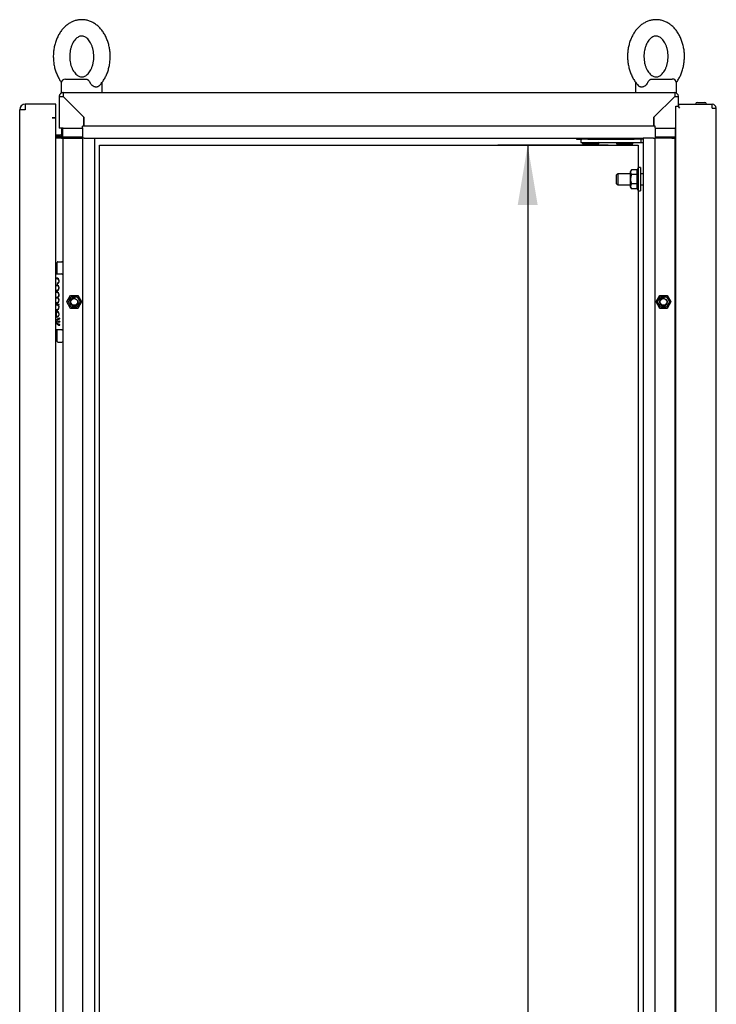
# Model space of a CAD drawing. Extents: x -15 to 412, y 11 to 308.
# Tile 4 of 10: x 154 to 186, y 173 to 218. Entities that reach past the tile are written whole.
import ezdxf
from ezdxf.lldxf.tags import DXFTag

# ---------------------------------------------------------------- set-up
doc = ezdxf.new("R2010")
doc.units = 0
doc.layers.get('0').update_dxf_attribs({"linetype": 'CONTINUOUS'})
for name, color, linetype in [('_TRANSLATION', 7, 'CONTINUOUS'), ('AE00100_03', 7, 'CONTINUOUS'), ('AE00198_03', 7, 'CONTINUOUS'), ('AE00217_25', 7, 'CONTINUOUS'), ('AE00219_00', 7, 'CONTINUOUS'), ('AE00219_03', 7, 'CONTINUOUS'), ('AE00224_00', 7, 'CONTINUOUS'), ('AE00368_00', 7, 'CONTINUOUS'), ('AE00500_10', 7, 'CONTINUOUS'), ('AE00715_01', 7, 'CONTINUOUS'), ('DV2__TRANSLATION', 7, 'CONTINUOUS'), ('F0000000_27', 7, 'CONTINUOUS'), ('F0000000_28', 7, 'CONTINUOUS'), ('F0000001_24', 7, 'CONTINUOUS'), ('M0000000_06', 7, 'CONTINUOUS'), ('M0000000_14', 7, 'CONTINUOUS'), ('M0000000_44', 7, 'CONTINUOUS'), ('M0000000_53', 7, 'CONTINUOUS'), ('M0000000_59', 7, 'CONTINUOUS'), ('M0000000_61', 7, 'CONTINUOUS')]:
    doc.layers.add(name, color=color, linetype=linetype)
doc.styles.add('SEACAD_ARIAL', font='arial.ttf')
doc.styles.add('SEACAD_ARIALI', font='ariali.ttf')
tags = doc.linetypes.add('CENTER2', pattern=[28.575, 19.05, -3.175, 3.175, -3.175]).pattern_tags.tags
tags[10:11] = [DXFTag(74, 4), DXFTag(75, 0), DXFTag(340, '0'), DXFTag(46, 0.0), DXFTag(50, 0.0), DXFTag(44, 0.0), DXFTag(45, 0.0)]
tags[8:9] = [DXFTag(74, 4), DXFTag(75, 0), DXFTag(340, '0'), DXFTag(46, 0.0), DXFTag(50, 0.0), DXFTag(44, 0.0), DXFTag(45, 0.0)]
tags[6:7] = [DXFTag(74, 4), DXFTag(75, 0), DXFTag(340, '0'), DXFTag(46, 0.0), DXFTag(50, 0.0), DXFTag(44, 0.0), DXFTag(45, 0.0)]
tags[4:5] = [DXFTag(74, 4), DXFTag(75, 0), DXFTag(340, '0'), DXFTag(46, 0.0), DXFTag(50, 0.0), DXFTag(44, 0.0), DXFTag(45, 0.0)]
doc.dimstyles.new('ISO', dxfattribs={"dimtxt": 2.75, "dimasz": 2.75, "dimexe": 1.375, "dimexo": 1.375, "dimgap": 0.6875, "dimtad": 1, "dimdec": 1, "dimlfac": 16, "dimtxsty": 'SEACAD_ARIAL', "dimblk1": '_SE_FILLED', "dimblk2": '_SE_FILLED', "dimsah": 1, "dimcen": 1.375, "dimazin": 3, "dimtfac": 0.7, "dimtdec": 3, "dimtmove": 0, "dimatfit": 3})

# ---------------------------------------------------------------- blocks, each defined once
blk = doc.blocks.new('SE1')
at = {"layer": 'AE00100_03', "color": 7, "linetype": 'CONTINUOUS'}
blk.add_line((184.743, 213.973), (185.081, 213.973), dxfattribs=at)
for centre, start, end in [((184.743, 213.892), 90, 180), ((185.081, 213.892), 0, 90)]:
    blk.add_arc(centre, 0.0813, start, end, dxfattribs=at)
at = {"layer": 'AE00198_03', "color": 7, "linetype": 'CONTINUOUS'}
for p, q in [((155.368, 206.564), (155.368, 206.111)), ((155.412, 206.564), (155.368, 206.564)), ((155.368, 203.548), (155.368, 203.095)), ((155.368, 203.095), (155.412, 203.095))]:
    blk.add_line(p, q, dxfattribs=at)
for centre, start, end in [((155.704, 206.193), 132.1747, 135.145), ((155.704, 203.466), 224.855, 227.8253)]:
    blk.add_arc(centre, 0.5, start, end, dxfattribs=at)
at = {"layer": 'AE00217_25', "color": 7, "linetype": 'CONTINUOUS'}
for p, q in [((181.117, 210.705), (181.037, 210.662)), ((181.037, 210.247), (181.037, 210.662)), ((181.117, 210.205), (181.117, 210.705)), ((181.662, 210.705), (181.117, 210.705)), ((182.256, 210.705), (182.131, 210.705)), ((181.037, 210.247), (181.117, 210.205)), ((181.117, 210.205), (181.662, 210.205)), ((182.131, 210.205), (182.256, 210.205))]:
    blk.add_line(p, q, dxfattribs=at)
at = {"layer": 'AE00219_00', "color": 7, "linetype": 'CONTINUOUS'}
for p, q in [((179.508, 212.142), (179.474, 212.111)), ((179.662, 212.33), (179.662, 212.298)), ((180.037, 212.298), (180.037, 212.33)), ((180.224, 212.111), (180.191, 212.142)), ((181.07, 212.142), (181.037, 212.111)), ((181.224, 212.33), (181.224, 212.298)), ((181.599, 212.298), (181.599, 212.33)), ((181.787, 212.111), (181.753, 212.142)), ((179.474, 212.111), (180.224, 212.111)), ((179.474, 212.111), (179.474, 212.08)), ((179.474, 212.08), (180.224, 212.08)), ((180.224, 212.08), (180.224, 212.111)), ((181.037, 212.111), (181.787, 212.111)), ((181.037, 212.111), (181.037, 212.08)), ((181.037, 212.08), (181.787, 212.08)), ((181.787, 212.08), (181.787, 212.111))]:
    blk.add_line(p, q, dxfattribs=at)
at = {"layer": 'AE00219_03', "color": 7, "linetype": 'CONTINUOUS'}
for p, q in [((185.612, 206.611), (185.599, 206.611)), ((185.612, 205.861), (185.612, 206.611)), ((185.599, 205.861), (185.612, 205.861))]:
    blk.add_line(p, q, dxfattribs=at)
at = {"layer": 'AE00224_00', "color": 7, "linetype": 'CONTINUOUS'}
for p, q in [((181.727, 210.888), (181.662, 210.798)), ((181.662, 210.798), (181.662, 210.111)), ((181.974, 210.888), (181.727, 210.888)), ((182.037, 210.986), (181.974, 210.83)), ((181.974, 210.888), (181.974, 210.779)), ((181.974, 210.779), (181.974, 210.671)), ((182.037, 210.986), (182.037, 209.923)), ((182.131, 210.986), (182.037, 210.986)), ((182.131, 210.986), (182.131, 209.923)), ((181.974, 210.671), (181.727, 210.671)), ((181.974, 210.671), (181.974, 210.455)), ((181.974, 210.455), (181.974, 210.238)), ((181.662, 210.111), (181.727, 210.022)), ((181.974, 210.238), (181.727, 210.238)), ((181.974, 210.022), (181.727, 210.022)), ((181.974, 210.238), (181.974, 210.13)), ((181.974, 210.13), (181.974, 210.022)), ((181.974, 210.08), (182.037, 209.923)), ((182.037, 209.923), (182.131, 209.923))]:
    blk.add_line(p, q, dxfattribs=at)
for points, knots in [([(181.727, 210.888), (181.702, 210.853), (181.685, 210.817), (181.685, 210.771), (181.686, 210.761), (181.69, 210.743), (181.693, 210.734), (181.704, 210.706), (181.715, 210.689), (181.727, 210.671)], [0, 0, 0, 0, 0.5, 0.5, 0.625, 0.625, 0.75, 0.75, 1, 1, 1, 1]), ([(181.727, 210.671), (181.715, 210.636), (181.704, 210.601), (181.693, 210.546), (181.69, 210.528), (181.686, 210.491), (181.685, 210.473), (181.685, 210.417), (181.689, 210.381), (181.704, 210.309), (181.715, 210.273), (181.727, 210.238)], [0, 0, 0, 0, 0.25, 0.25, 0.375, 0.375, 0.5, 0.5, 0.75, 0.75, 1, 1, 1, 1]), ([(181.727, 210.238), (181.702, 210.203), (181.685, 210.167), (181.685, 210.121), (181.686, 210.112), (181.69, 210.093), (181.693, 210.084), (181.704, 210.057), (181.715, 210.039), (181.727, 210.022)], [0, 0, 0, 0, 0.5, 0.5, 0.625, 0.625, 0.75, 0.75, 1, 1, 1, 1])]:
    blk.add_open_spline(points, degree=3, knots=knots, dxfattribs=at)
at = {"layer": 'AE00368_00', "color": 7, "linetype": 'CONTINUOUS'}
for p, q in [((179.212, 212.33), (179.212, 212.298)), ((179.212, 212.298), (179.413, 212.298)), ((180.487, 212.298), (180.487, 212.33)), ((180.774, 212.33), (180.774, 212.298)), ((182.049, 212.298), (182.049, 212.33))]:
    blk.add_line(p, q, dxfattribs=at)
for centre, radius, start, end in [((179.449, 212.342), 0.0437, 270, 343.3985), ((180.249, 212.342), 0.0438, 196.6015, 270), ((181.012, 212.342), 0.0437, 270, 343.3985), ((181.812, 212.342), 0.0438, 196.6015, 270)]:
    blk.add_arc(centre, radius, start, end, dxfattribs=at)
at = {"layer": 'AE00500_10', "color": 7, "linetype": 'CONTINUOUS'}
for p, q in [((183.724, 206.53), (183.756, 206.53)), ((183.756, 205.942), (183.724, 205.942)), ((155.855, 204.831), (156.023, 205.122)), ((155.923, 204.83), (156.058, 205.064)), ((156.025, 205.123), (156.361, 205.123)), ((156.058, 205.064), (156.328, 205.064)), ((156.328, 205.064), (156.464, 204.83)), ((156.364, 205.122), (156.531, 204.831)), ((182.855, 204.831), (183.023, 205.122)), ((182.923, 204.83), (183.058, 205.064)), ((183.025, 205.123), (183.361, 205.123)), ((183.058, 205.064), (183.328, 205.064)), ((183.328, 205.064), (183.464, 204.83)), ((183.364, 205.122), (183.531, 204.831)), ((156.023, 204.537), (155.855, 204.828)), ((156.058, 204.595), (155.923, 204.83)), ((156.361, 204.536), (156.025, 204.536)), ((156.328, 204.595), (156.058, 204.595)), ((156.464, 204.83), (156.328, 204.595)), ((156.531, 204.828), (156.364, 204.537)), ((183.023, 204.537), (182.855, 204.828)), ((183.058, 204.595), (182.923, 204.83)), ((183.361, 204.536), (183.025, 204.536)), ((183.328, 204.595), (183.058, 204.595)), ((183.464, 204.83), (183.328, 204.595)), ((183.531, 204.828), (183.364, 204.537)), ((183.724, 203.717), (183.756, 203.717)), ((183.756, 203.13), (183.724, 203.13))]:
    blk.add_line(p, q, dxfattribs=at)
for centre in [(156.193, 204.83), (183.193, 204.83)]:
    blk.add_circle(centre, 0.154, dxfattribs=at)
for centre, radius, start, end in [((156.193, 204.83), 0.188, 75, 15), ((156.025, 205.12), 0.00312, 90, 150), ((156.361, 205.12), 0.00312, 30, 90), ((183.193, 204.83), 0.188, 75, 15), ((183.025, 205.12), 0.00312, 90, 150), ((183.361, 205.12), 0.00312, 30, 90), ((155.858, 204.83), 0.00312, 150, 210), ((156.025, 204.539), 0.00312, 210, 270), ((156.361, 204.539), 0.00312, 270, 330), ((156.529, 204.83), 0.00312, 330, 30), ((182.858, 204.83), 0.00312, 150, 210), ((183.025, 204.539), 0.00312, 210, 270), ((183.361, 204.539), 0.00312, 270, 330), ((183.529, 204.83), 0.00312, 330, 30)]:
    blk.add_arc(centre, radius, start, end, dxfattribs=at)
at = {"layer": 'AE00715_01', "color": 7, "linetype": 'CONTINUOUS'}
for p, q in [((155.599, 214.861), (155.599, 214.423)), ((155.787, 215.048), (156.743, 215.048)), ((157.474, 214.423), (157.474, 214.861)), ((181.912, 214.861), (181.912, 214.423)), ((182.643, 215.048), (183.599, 215.048)), ((183.787, 214.423), (183.787, 214.861)), ((155.599, 214.423), (155.681, 214.423)), ((156.162, 214.423), (156.912, 214.423)), ((182.474, 214.423), (183.224, 214.423)), ((183.706, 214.423), (183.787, 214.423))]:
    blk.add_line(p, q, dxfattribs=at)
for centre, radius, start, end in [((155.787, 214.861), 0.187, 90, 180), ((157.287, 214.861), 0.187, 0, 10.563), ((182.099, 214.861), 0.187, 169.4091, 180), ((183.599, 214.861), 0.188, 0, 90)]:
    blk.add_arc(centre, radius, start, end, dxfattribs=at)
for points, knots in [([(156.537, 217.767), (156.499, 217.766), (156.417, 217.763), (156.275, 217.738), (156.125, 217.687), (155.98, 217.613), (155.843, 217.518), (155.716, 217.402), (155.601, 217.266), (155.499, 217.113), (155.411, 216.945), (155.34, 216.763), (155.286, 216.571), (155.25, 216.372), (155.232, 216.169), (155.234, 215.964), (155.254, 215.761), (155.292, 215.562), (155.349, 215.369), (155.424, 215.187), (155.51, 215.027), (155.575, 214.934), (155.605, 214.893)], [0, 0, 0, 0, 0.0298297, 0.0750638, 0.1203082, 0.1658883, 0.2120703, 0.2590052, 0.3067064, 0.355063, 0.4038917, 0.4530024, 0.502243, 0.5515171, 0.6008087, 0.6501351, 0.6995313, 0.7490259, 0.7986559, 0.8484396, 0.8983571, 0.9385679, 0.9385679, 0.9385679, 0.9385679]), ([(157.316, 214.725), (157.337, 214.745), (157.396, 214.799), (157.491, 214.918), (157.59, 215.072), (157.675, 215.243), (157.744, 215.427), (157.795, 215.62), (157.828, 215.82), (157.842, 216.023), (157.838, 216.228), (157.815, 216.431), (157.774, 216.629), (157.714, 216.82), (157.636, 217.001), (157.541, 217.169), (157.43, 217.321), (157.304, 217.455), (157.165, 217.567), (157.016, 217.656), (156.861, 217.72), (156.698, 217.76), (156.597, 217.765), (156.537, 217.767)], [0, 0, 0, 0, 0.021918, 0.069742, 0.118195, 0.167088, 0.216236, 0.265491, 0.314775, 0.364076, 0.413418, 0.462834, 0.512354, 0.562015, 0.61183, 0.661766, 0.711687, 0.761389, 0.810605, 0.859072, 0.906624, 0.953256, 1, 1, 1, 1]), ([(182.849, 217.767), (182.811, 217.766), (182.73, 217.763), (182.588, 217.738), (182.437, 217.687), (182.292, 217.613), (182.156, 217.518), (182.029, 217.402), (181.913, 217.266), (181.811, 217.113), (181.724, 216.945), (181.652, 216.763), (181.598, 216.571), (181.562, 216.372), (181.545, 216.169), (181.546, 215.964), (181.566, 215.761), (181.605, 215.562), (181.662, 215.369), (181.736, 215.187), (181.829, 215.016), (181.937, 214.864), (182.022, 214.763), (182.068, 214.724), (182.07, 214.722)], [0, 0, 0, 0, 0.029825, 0.075053, 0.120291, 0.165865, 0.21204, 0.258968, 0.306662, 0.355012, 0.403834, 0.452937, 0.502171, 0.551438, 0.600723, 0.650042, 0.699431, 0.748918, 0.798541, 0.848318, 0.898228, 0.94815, 0.997891, 1, 1, 1, 1]), ([(183.781, 214.893), (183.788, 214.902), (183.83, 214.96), (183.903, 215.072), (183.988, 215.243), (184.056, 215.427), (184.107, 215.62), (184.14, 215.82), (184.155, 216.023), (184.151, 216.228), (184.128, 216.431), (184.086, 216.629), (184.026, 216.82), (183.949, 217.001), (183.854, 217.169), (183.742, 217.321), (183.616, 217.455), (183.478, 217.567), (183.329, 217.656), (183.174, 217.72), (183.01, 217.76), (182.909, 217.765), (182.849, 217.767)], [0.0617171, 0.0617171, 0.0617171, 0.0617171, 0.0698921, 0.1183374, 0.1672225, 0.2163621, 0.2656096, 0.314885, 0.3641788, 0.4135125, 0.4629203, 0.512433, 0.562086, 0.6118925, 0.6618205, 0.7117333, 0.7614275, 0.8106359, 0.859095, 0.9066388, 0.9532633, 1, 1, 1, 1]), ([(156.537, 217.017), (156.547, 217.017), (156.578, 217.016), (156.633, 217.003), (156.703, 216.971), (156.774, 216.921), (156.845, 216.849), (156.914, 216.756), (156.974, 216.646), (157.023, 216.521), (157.06, 216.384), (157.084, 216.239), (157.092, 216.089), (157.086, 215.94), (157.064, 215.794), (157.029, 215.656), (156.981, 215.53), (156.923, 215.419), (156.858, 215.325), (156.789, 215.252), (156.718, 215.197), (156.649, 215.162), (156.58, 215.143), (156.513, 215.14), (156.444, 215.155), (156.374, 215.186), (156.303, 215.236), (156.231, 215.307), (156.163, 215.399), (156.102, 215.509), (156.052, 215.633), (156.014, 215.77), (155.991, 215.915), (155.981, 216.064), (155.987, 216.214), (156.008, 216.36), (156.043, 216.499), (156.091, 216.625), (156.148, 216.737), (156.213, 216.831), (156.283, 216.905), (156.353, 216.96), (156.422, 216.996), (156.484, 217.014), (156.519, 217.016), (156.537, 217.017)], [0, 0, 0, 0, 0.011214, 0.038258, 0.062369, 0.085058, 0.1092, 0.132598, 0.155737, 0.178838, 0.201979, 0.225192, 0.248461, 0.271747, 0.294992, 0.31814, 0.341156, 0.364036, 0.386828, 0.40964, 0.432696, 0.456452, 0.481739, 0.509942, 0.537195, 0.561389, 0.58412, 0.608307, 0.631724, 0.654867, 0.677968, 0.701107, 0.724317, 0.747584, 0.77087, 0.794118, 0.817271, 0.840292, 0.863176, 0.88597, 0.908779, 0.931819, 0.955537, 0.980745, 1, 1, 1, 1]), ([(182.849, 217.017), (182.86, 217.017), (182.89, 217.016), (182.946, 217.003), (183.015, 216.971), (183.087, 216.921), (183.158, 216.849), (183.226, 216.756), (183.286, 216.646), (183.336, 216.521), (183.373, 216.384), (183.396, 216.239), (183.405, 216.089), (183.398, 215.94), (183.377, 215.794), (183.341, 215.656), (183.294, 215.53), (183.236, 215.419), (183.17, 215.325), (183.101, 215.252), (183.031, 215.197), (182.961, 215.162), (182.893, 215.143), (182.825, 215.14), (182.756, 215.155), (182.686, 215.186), (182.615, 215.236), (182.544, 215.307), (182.475, 215.399), (182.415, 215.509), (182.365, 215.633), (182.327, 215.77), (182.303, 215.915), (182.294, 216.064), (182.3, 216.214), (182.321, 216.36), (182.356, 216.499), (182.403, 216.625), (182.461, 216.737), (182.526, 216.831), (182.595, 216.905), (182.666, 216.96), (182.735, 216.996), (182.797, 217.014), (182.832, 217.016), (182.849, 217.017)], [0, 0, 0, 0, 0.011214, 0.038258, 0.062369, 0.085058, 0.1092, 0.132598, 0.155737, 0.178838, 0.201979, 0.225192, 0.248461, 0.271747, 0.294992, 0.31814, 0.341156, 0.364036, 0.386828, 0.40964, 0.432696, 0.456452, 0.481739, 0.509942, 0.537195, 0.561389, 0.58412, 0.608307, 0.631724, 0.654867, 0.677968, 0.701107, 0.724317, 0.747584, 0.77087, 0.794118, 0.817271, 0.840292, 0.863176, 0.88597, 0.908779, 0.931819, 0.955537, 0.980745, 1, 1, 1, 1]), ([(156.743, 215.048), (156.752, 215.048), (156.76, 215.047), (156.776, 215.042), (156.784, 215.038), (156.8, 215.028), (156.808, 215.022), (156.825, 215.008), (156.833, 214.999), (156.849, 214.982), (156.857, 214.972), (156.873, 214.952), (156.881, 214.941), (156.904, 214.908), (156.919, 214.884), (156.931, 214.861)], [0, 0, 0, 0, 0.125, 0.125, 0.25, 0.25, 0.375, 0.375, 0.5, 0.5, 0.625, 0.625, 0.75, 0.75, 1, 1, 1, 1]), ([(157.317, 214.723), (157.31, 214.716), (157.302, 214.709), (157.285, 214.698), (157.275, 214.693), (157.255, 214.685), (157.245, 214.682), (157.223, 214.677), (157.212, 214.676), (157.188, 214.676), (157.176, 214.677), (157.152, 214.681), (157.14, 214.685), (157.115, 214.693), (157.102, 214.698), (157.078, 214.71), (157.065, 214.717), (157.029, 214.741), (157.006, 214.76), (156.975, 214.795), (156.965, 214.807), (156.947, 214.833), (156.939, 214.847), (156.931, 214.861)], [0.2562362, 0.2562362, 0.2562362, 0.2562362, 0.3125, 0.3125, 0.375, 0.375, 0.4375, 0.4375, 0.5, 0.5, 0.5625, 0.5625, 0.625, 0.625, 0.6875, 0.6875, 0.75, 0.75, 0.875, 0.875, 0.9375, 0.9375, 1, 1, 1, 1]), ([(182.455, 214.861), (182.44, 214.833), (182.422, 214.807), (182.38, 214.76), (182.358, 214.741), (182.321, 214.717), (182.309, 214.71), (182.284, 214.698), (182.272, 214.693), (182.247, 214.685), (182.235, 214.682), (182.21, 214.677), (182.198, 214.676), (182.175, 214.676), (182.164, 214.677), (182.142, 214.681), (182.131, 214.685), (182.111, 214.693), (182.101, 214.698), (182.084, 214.709), (182.077, 214.715), (182.069, 214.722)], [0, 0, 0, 0, 0.125, 0.125, 0.25, 0.25, 0.3125, 0.3125, 0.375, 0.375, 0.4375, 0.4375, 0.5, 0.5, 0.5625, 0.5625, 0.625, 0.625, 0.6875, 0.6875, 0.7432756, 0.7432756, 0.7432756, 0.7432756]), ([(182.455, 214.861), (182.468, 214.884), (182.482, 214.907), (182.505, 214.941), (182.513, 214.951), (182.529, 214.972), (182.537, 214.981), (182.553, 214.999), (182.561, 215.007), (182.578, 215.022), (182.586, 215.028), (182.602, 215.038), (182.61, 215.042), (182.626, 215.047), (182.635, 215.048), (182.643, 215.048)], [0, 0, 0, 0, 0.25, 0.25, 0.375, 0.375, 0.5, 0.5, 0.625, 0.625, 0.75, 0.75, 0.875, 0.875, 1, 1, 1, 1])]:
    blk.add_open_spline(points, degree=3, knots=knots, dxfattribs=at)
at = {"layer": 'DV2__TRANSLATION', "color": 7, "linetype": 'CENTER2'}
for p, q in [((157.349, 212.017), (182.037, 212.017)), ((157.349, 91.392), (157.349, 212.017)), ((182.037, 212.017), (182.037, 91.392))]:
    blk.add_line(p, q, dxfattribs=at)
at = {"layer": 'F0000000_27', "color": 7, "linetype": 'CONTINUOUS'}
for p, q in [((183.756, 213.798), (183.849, 213.798)), ((183.756, 89.611), (183.756, 213.798)), ((183.849, 213.798), (183.931, 213.717)), ((183.881, 213.892), (183.881, 213.767)), ((183.881, 213.892), (185.423, 213.892)), ((183.881, 213.767), (183.931, 213.717)), ((185.424, 213.892), (185.423, 213.892)), ((185.424, 213.717), (185.599, 213.717)), ((185.599, 89.692), (185.599, 213.717))]:
    blk.add_line(p, q, dxfattribs=at)
for centre, radius, start, end in [((175.795, 213.736), 9.63, 359.8886, 0.9299), ((185.424, 213.717), 0.175, 0, 90)]:
    blk.add_arc(centre, radius, start, end, dxfattribs=at)
at = {"layer": 'F0000000_28', "color": 7, "linetype": 'CONTINUOUS'}
for p, q in [((153.693, 89.767), (153.693, 213.642)), ((153.943, 213.642), (153.693, 213.642)), ((153.943, 213.892), (153.944, 213.892)), ((155.349, 213.892), (153.944, 213.892)), ((155.349, 213.642), (155.349, 213.892)), ((155.349, 213.268), (155.349, 213.642)), ((155.187, 213.267), (155.187, 213.268)), ((155.187, 213.268), (155.349, 213.268)), ((155.193, 213.267), (155.187, 213.267)), ((155.349, 213.267), (155.193, 213.267)), ((155.349, 90.142), (155.349, 213.267))]:
    blk.add_line(p, q, dxfattribs=at)
for centre, radius, start, end in [((153.943, 213.642), 0.25, 90.0021, 179.9979), ((176.135, 213.656), 22.192, 179.3908, 180.0363)]:
    blk.add_arc(centre, radius, start, end, dxfattribs=at)
at = {"layer": 'F0000001_24', "color": 7, "linetype": 'CONTINUOUS'}
for p, q in [((155.412, 206.629), (155.412, 206.642)), ((155.412, 206.118), (155.412, 206.629)), ((155.443, 206.673), (155.631, 206.673)), ((155.662, 206.642), (155.662, 206.629)), ((155.662, 206.629), (155.662, 206.118)), ((155.349, 206.111), (155.631, 206.111)), ((155.412, 206.111), (155.412, 206.118)), ((155.662, 206.118), (155.662, 206.08)), ((155.662, 206.08), (155.662, 203.58)), ((155.416, 205.682), (155.414, 205.681)), ((155.414, 205.681), (155.414, 205.663)), ((155.414, 205.663), (155.417, 205.664)), ((155.369, 205.289), (155.349, 205.289)), ((155.349, 205.273), (155.369, 205.273)), ((155.367, 205.039), (155.349, 205.039)), ((155.349, 205.022), (155.367, 205.022)), ((155.37, 204.789), (155.349, 204.789)), ((155.349, 204.772), (155.369, 204.772)), ((155.502, 204.717), (155.349, 204.717)), ((155.349, 204.699), (155.388, 204.699)), ((155.439, 204.699), (155.502, 204.699)), ((155.502, 204.699), (155.502, 204.717)), ((155.366, 204.379), (155.366, 204.13)), ((155.366, 204.13), (155.367, 204.129)), ((155.367, 204.129), (155.381, 204.129)), ((155.385, 204.147), (155.385, 204.378)), ((155.537, 204.049), (155.537, 204.083)), ((155.631, 203.548), (155.349, 203.548)), ((155.412, 203.541), (155.412, 203.548)), ((155.412, 203.03), (155.412, 203.541)), ((155.537, 203.768), (155.537, 203.802)), ((155.662, 203.58), (155.662, 203.541)), ((155.662, 203.541), (155.662, 203.03)), ((155.412, 203.017), (155.412, 203.03)), ((155.443, 202.986), (155.631, 202.986)), ((155.662, 203.03), (155.662, 203.017))]:
    blk.add_line(p, q, dxfattribs=at)
blk.add_circle((155.497, 203.926), 0.0385, dxfattribs=at)
for centre, radius, start, end in [((155.443, 206.642), 0.0312, 90, 180), ((155.631, 206.642), 0.0312, 0, 90), ((155.631, 206.08), 0.0312, 0, 90), ((155.512, 203.937), 0.143, 131.3534, 155.4085), ((155.252, 203.914), 0.143, 313.1112, 335.4085), ((155.631, 203.58), 0.0312, 270, 0), ((155.443, 203.017), 0.0312, 180, 270), ((155.631, 203.017), 0.0313, 270, 0)]:
    blk.add_arc(centre, radius, start, end, dxfattribs=at)
for points, knots in [([(155.417, 205.664), (155.479, 205.686), (155.501, 205.745), (155.501, 205.79), (155.501, 205.856), (155.456, 205.924), (155.369, 205.924), (155.362, 205.924), (155.355, 205.923), (155.349, 205.922)], [0, 0, 0, 0, 0.2499787, 0.2499787, 0.2499787, 0.4999858, 0.4999858, 0.4999858, 0.518742, 0.518742, 0.518742, 0.518742]), ([(155.359, 205.907), (155.362, 205.907), (155.365, 205.907), (155.369, 205.907), (155.448, 205.907), (155.485, 205.846), (155.485, 205.79)], [0.6507809, 0.6507809, 0.6507809, 0.6507809, 0.6652315, 0.6652315, 0.6652315, 1, 1, 1, 1]), ([(155.501, 205.474), (155.501, 205.541), (155.456, 205.608), (155.369, 205.608), (155.362, 205.608), (155.355, 205.607), (155.349, 205.607)], [0, 0, 0, 0, 0.3333333, 0.3333333, 0.3333333, 0.3583413, 0.3583413, 0.3583413, 0.3583413]), ([(155.349, 205.59), (155.355, 205.591), (155.362, 205.591), (155.369, 205.591), (155.448, 205.591), (155.485, 205.53), (155.485, 205.474), (155.485, 205.418), (155.448, 205.358), (155.369, 205.358)], [0.4783249, 0.4783249, 0.4783249, 0.4783249, 0.5, 0.5, 0.5, 0.75, 0.75, 0.75, 1, 1, 1, 1]), ([(155.349, 205.342), (155.356, 205.342), (155.362, 205.341), (155.369, 205.341), (155.46, 205.341), (155.501, 205.41), (155.501, 205.474)], [0.4183676, 0.4183676, 0.4183676, 0.4183676, 0.5, 0.5, 0.5, 1, 1, 1, 1]), ([(155.369, 205.273), (155.448, 205.273), (155.485, 205.212), (155.485, 205.156), (155.485, 205.099), (155.448, 205.039), (155.367, 205.039)], [0, 0, 0, 0, 0.333291, 0.333291, 0.333291, 1, 1, 1, 1]), ([(155.367, 205.022), (155.448, 205.022), (155.484, 204.961), (155.483, 204.905), (155.483, 204.85), (155.447, 204.79), (155.37, 204.789)], [0, 0, 0, 0, 0.670744, 0.670744, 0.670744, 1, 1, 1, 1]), ([(155.419, 205.031), (155.48, 205.053), (155.501, 205.111), (155.501, 205.156), (155.501, 205.222), (155.456, 205.289), (155.369, 205.289)], [0, 0, 0, 0, 0.500028, 0.500028, 0.500028, 1, 1, 1, 1]), ([(155.349, 204.451), (155.356, 204.451), (155.362, 204.45), (155.369, 204.45), (155.46, 204.45), (155.501, 204.519), (155.501, 204.583)], [0.4183715, 0.4183715, 0.4183715, 0.4183715, 0.5, 0.5, 0.5, 1, 1, 1, 1]), ([(155.388, 204.699), (155.455, 204.69), (155.485, 204.634), (155.485, 204.583), (155.485, 204.527), (155.448, 204.467), (155.369, 204.467)], [0, 0, 0, 0, 0.5, 0.5, 0.5, 1, 1, 1, 1]), ([(155.501, 204.262), (155.501, 204.328), (155.456, 204.396), (155.369, 204.396), (155.362, 204.396), (155.355, 204.395), (155.349, 204.395)], [0, 0, 0, 0, 0.3336663, 0.3336663, 0.3336663, 0.3587055, 0.3587055, 0.3587055, 0.3587055]), ([(155.385, 204.378), (155.454, 204.371), (155.485, 204.315), (155.485, 204.262), (155.485, 204.21), (155.454, 204.154), (155.385, 204.147)], [0, 0, 0, 0, 0.5, 0.5, 0.5, 1, 1, 1, 1]), ([(155.537, 203.802), (155.533, 203.802), (155.529, 203.802), (155.526, 203.802), (155.466, 203.802), (155.401, 203.841), (155.401, 203.926), (155.401, 203.964), (155.415, 203.996), (155.44, 204.019), (155.463, 204.038), (155.493, 204.049), (155.526, 204.049), (155.53, 204.049), (155.533, 204.049), (155.537, 204.049)], [0, 0, 0, 0, 0.2, 0.2, 0.2, 0.4, 0.4, 0.4, 0.6, 0.6, 0.6, 0.8, 0.8, 0.8, 1, 1, 1, 1]), ([(155.537, 204.083), (155.533, 204.083), (155.53, 204.083), (155.526, 204.083), (155.485, 204.083), (155.446, 204.069), (155.417, 204.044)], [0, 0, 0, 0, 0.5, 0.5, 0.5, 1, 1, 1, 1]), ([(155.382, 203.855), (155.408, 203.795), (155.469, 203.768), (155.526, 203.768), (155.529, 203.768), (155.533, 203.768), (155.537, 203.768)], [0, 0, 0, 0, 0.5, 0.5, 0.5, 1, 1, 1, 1])]:
    blk.add_open_spline(points, degree=3, knots=knots, dxfattribs=at)
for points in [[(155.369, 205.358), (155.362, 205.358), (155.355, 205.358), (155.349, 205.359)], [(155.485, 205.79), (155.485, 205.752), (155.467, 205.702), (155.416, 205.682)], [(155.369, 204.772), (155.456, 204.773), (155.501, 204.84), (155.501, 204.906)], [(155.501, 204.906), (155.501, 204.951), (155.48, 205.009), (155.419, 205.031)], [(155.369, 204.467), (155.362, 204.467), (155.355, 204.467), (155.349, 204.468)], [(155.501, 204.583), (155.501, 204.632), (155.477, 204.676), (155.439, 204.699)], [(155.349, 204.378), (155.354, 204.378), (155.36, 204.379), (155.366, 204.379)], [(155.382, 203.996), (155.375, 204.012), (155.366, 204.025), (155.355, 204.037)], [(155.381, 204.129), (155.464, 204.136), (155.501, 204.201), (155.501, 204.262)]]:
    blk.add_open_spline(points, degree=3, dxfattribs=at)
at = {"layer": 'M0000000_06', "color": 7, "linetype": 'CONTINUOUS'}
for p, q in [((155.615, 212.798), (155.615, 212.392)), ((155.662, 212.392), (155.662, 212.798)), ((183.724, 212.798), (183.724, 212.392)), ((155.615, 212.392), (155.615, 212.33)), ((155.615, 212.392), (155.818, 212.392)), ((155.615, 212.33), (155.818, 212.33)), ((155.818, 212.392), (156.568, 212.392)), ((155.818, 212.33), (156.568, 212.33)), ((182.818, 212.392), (183.568, 212.392)), ((183.568, 212.33), (182.818, 212.33)), ((183.568, 212.392), (183.756, 212.392)), ((183.568, 212.33), (183.756, 212.33))]:
    blk.add_line(p, q, dxfattribs=at)
at = {"layer": 'M0000000_14', "color": 7, "linetype": 'CONTINUOUS'}
for p, q in [((155.581, 212.33), (155.349, 212.33)), ((155.615, 212.33), (155.581, 212.33)), ((155.662, 212.33), (155.662, 206.642)), ((156.646, 212.33), (156.568, 212.33)), ((156.568, 212.33), (156.568, 91.08)), ((156.646, 212.33), (156.899, 212.33)), ((156.899, 212.33), (157.131, 212.33)), ((157.131, 91.08), (157.131, 212.33)), ((182.256, 212.33), (182.256, 91.08)), ((182.487, 212.33), (182.256, 212.33)), ((182.74, 212.33), (182.487, 212.33)), ((182.74, 212.33), (182.818, 212.33)), ((182.818, 91.08), (182.818, 212.33)), ((183.724, 91.08), (183.724, 212.33)), ((155.662, 203.017), (155.662, 170.705))]:
    blk.add_line(p, q, dxfattribs=at)
at = {"layer": 'M0000000_44', "color": 7, "linetype": 'CONTINUOUS'}
for p, q in [((156.568, 212.814), (156.568, 212.892)), ((182.818, 212.892), (156.568, 212.892)), ((156.568, 212.814), (156.568, 212.561)), ((182.818, 212.814), (182.818, 212.892)), ((182.818, 212.814), (182.818, 212.561)), ((156.568, 212.561), (156.568, 212.33)), ((157.131, 212.33), (182.256, 212.33)), ((182.818, 212.561), (182.818, 212.33))]:
    blk.add_line(p, q, dxfattribs=at)
at = {"layer": 'M0000000_53', "color": 7, "linetype": 'CONTINUOUS'}
for p, q in [((155.349, 212.486), (155.537, 212.486)), ((155.537, 212.411), (155.349, 212.411)), ((155.349, 212.405), (155.537, 212.405)), ((155.537, 212.486), (155.537, 212.411)), ((155.537, 212.405), (155.615, 212.405)), ((155.537, 212.405), (155.537, 212.33))]:
    blk.add_line(p, q, dxfattribs=at)
for radius, end in [(0.125, 308.6822), (0.2, 292.9934)]:
    blk.add_arc((155.537, 212.611), radius, 270, end, dxfattribs=at)
at = {"layer": 'M0000000_59', "color": 7, "linetype": 'CONTINUOUS'}
for p, q in [((179.412, 212.298), (179.412, 212.142)), ((179.412, 212.142), (179.724, 212.142)), ((179.724, 212.298), (179.413, 212.298)), ((179.724, 212.298), (181.849, 212.298)), ((179.724, 212.142), (181.849, 212.142)), ((182.162, 212.298), (181.849, 212.298)), ((181.849, 212.142), (182.162, 212.142)), ((182.162, 212.142), (182.162, 212.298)), ((182.256, 212.298), (182.162, 212.298)), ((182.162, 212.142), (182.256, 212.142))]:
    blk.add_line(p, q, dxfattribs=at)
at = {"layer": 'M0000000_61', "color": 7, "linetype": 'CONTINUOUS'}
for p, q in [((155.681, 214.423), (156.155, 214.423)), ((156.919, 214.423), (182.468, 214.423)), ((183.231, 214.423), (183.706, 214.423)), ((155.506, 214.248), (155.506, 212.798)), ((155.681, 214.248), (156.631, 213.298)), ((155.681, 214.247), (155.681, 214.248)), ((156.631, 213.297), (155.681, 214.247)), ((182.755, 213.298), (183.706, 214.248)), ((183.706, 214.247), (182.756, 213.297)), ((183.706, 214.247), (183.706, 214.248)), ((183.881, 213.767), (183.881, 214.248)), ((156.631, 213.298), (156.631, 212.892)), ((156.631, 212.892), (156.631, 213.297)), ((182.755, 212.892), (182.755, 213.298)), ((182.756, 213.297), (182.756, 212.892)), ((155.681, 212.798), (155.506, 212.798)), ((155.681, 212.798), (156.568, 212.798)), ((182.818, 212.798), (183.706, 212.798)), ((183.756, 212.798), (183.706, 212.798))]:
    blk.add_line(p, q, dxfattribs=at)
for centre, radius, start, end in [((183.706, 214.248), 0.175, 4.2591, 90), ((155.63, 214.262), 0.123, 178.2795, 186.0924), ((155.666, 224.389), 10.142, 269.1032, 270.0851), ((183.715, 225.122), 10.875, 269.9482, 270.8703), ((183.665, 214.267), 0.215, 354.9689, 358.9547)]:
    blk.add_arc(centre, radius, start, end, dxfattribs=at)
for points, knots in [([(155.681, 214.423), (155.679, 214.423), (155.676, 214.423), (155.671, 214.423), (155.663, 214.423), (155.655, 214.421), (155.644, 214.42), (155.63, 214.416), (155.614, 214.41), (155.598, 214.403), (155.583, 214.394), (155.569, 214.384), (155.557, 214.372), (155.545, 214.36), (155.535, 214.346), (155.526, 214.331), (155.519, 214.315), (155.514, 214.302), (155.511, 214.291), (155.509, 214.282), (155.507, 214.274), (155.507, 214.267), (155.506, 214.264), (155.506, 214.263)], [0, 0, 0, 0, 0.0156294, 0.0312587, 0.0625152, 0.0937715, 0.1250279, 0.1875219, 0.2500159, 0.3125099, 0.3750038, 0.4374978, 0.4999918, 0.5624857, 0.6249797, 0.6874736, 0.7499676, 0.8124616, 0.843718, 0.8749744, 0.9062308, 0.9374872, 0.9478064, 0.9478064, 0.9478064, 0.9478064]), ([(155.681, 214.423), (155.681, 214.423), (155.681, 214.419), (155.681, 214.401), (155.681, 214.388), (155.681, 214.356), (155.681, 214.336), (155.681, 214.294), (155.681, 214.271), (155.681, 214.248)], [0, 0, 0, 0, 0.25, 0.25, 0.5, 0.5, 0.75, 0.75, 1, 1, 1, 1]), ([(183.706, 214.423), (183.706, 214.423), (183.706, 214.423), (183.706, 214.423), (183.706, 214.423), (183.706, 214.421), (183.706, 214.42), (183.706, 214.416), (183.706, 214.41), (183.706, 214.403), (183.706, 214.394), (183.706, 214.384), (183.706, 214.372), (183.706, 214.36), (183.706, 214.346), (183.706, 214.331), (183.706, 214.315), (183.706, 214.299), (183.706, 214.285), (183.706, 214.274), (183.706, 214.265), (183.706, 214.258), (183.706, 214.253), (183.706, 214.25), (183.706, 214.248)], [0, 0, 0, 0, 0.015632, 0.031264, 0.062522, 0.093779, 0.125036, 0.187528, 0.25002, 0.312514, 0.37501, 0.437506, 0.5, 0.562494, 0.62499, 0.687486, 0.74998, 0.812472, 0.874964, 0.906221, 0.937478, 0.968736, 0.984368, 1, 1, 1, 1])]:
    blk.add_open_spline(points, degree=3, knots=knots, dxfattribs=at)
blk = doc.blocks.new('DMBLK159')
at = {"layer": '_TRANSLATION', "linetype": 'CONTINUOUS'}
for points in [[(176.511, 209.267), (177.428, 209.267), (176.97, 212.017)], [(176.511, 94.142), (176.97, 91.392), (177.428, 94.142)]]:
    blk.add_hatch(color=7, dxfattribs=at).paths.add_polyline_path(points)
at = {"layer": '_TRANSLATION', "color": 7, "linetype": 'CONTINUOUS'}
for p, q in [((180.662, 212.017), (175.595, 212.017)), ((176.97, 212.017), (176.97, 91.392)), ((180.662, 91.392), (175.595, 91.392))]:
    blk.add_line(p, q, dxfattribs=at)
at = {"layer": '_TRANSLATION', "color": 7, "linetype": 'CONTINUOUS', "style": 'SEACAD_ARIALI'}
blk.add_text('1930', height=2.75, rotation=90, dxfattribs=at).set_placement((176.282, 147.427))
blk = doc.blocks.new('_SE_FILLED')
at = {"color": 0}
blk.add_line((0, 0), (-1, 0), dxfattribs=at)
blk.add_solid([(0, 0), (-1, -0.1665), (-1, 0.1665), (0, 0)], dxfattribs=at)

msp = doc.modelspace()

# ---------------------------------------------------------------- block references
at = {"layer": '_TRANSLATION'}
msp.add_blockref('SE1', (0, 0), dxfattribs=at)

# ---------------------------------------------------------------- dimensions: what is measured, and where the dimension line sits
at = {"layer": '_TRANSLATION', "color": 7, "linetype": 'CONTINUOUS'}
dim = msp.add_linear_dim(base=(176.9695, 212.0171), p1=(182.0369, 212.0171), p2=(182.0369, 91.3921), angle=270, text='\\A1;<>', dimstyle='ISO', dxfattribs=at)
dim.commit()
dim.dimension.update_dxf_attribs({"geometry": 'DMBLK159', "text_midpoint": (176.9695, 151.7046), "dimtype": 161})

doc.saveas('drawing.dxf')
